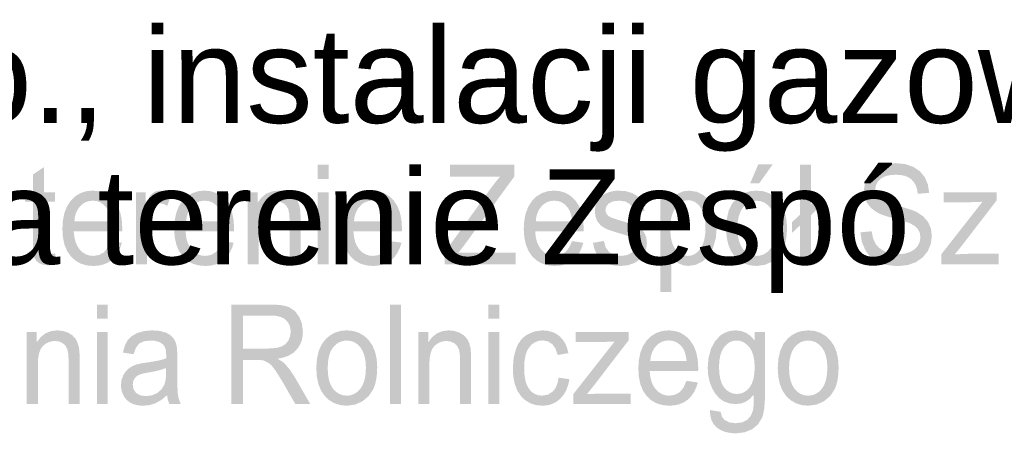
# Model space of a CAD drawing. Header units: millimetres. Extents: x -283 to 124139, y -3891 to 5906.
# Tile 38 of 55: x 1794 to 1944, y -3625 to -3562. Entities that reach past the tile are written whole.
import ezdxf

# ---------------------------------------------------------------- set-up
doc = ezdxf.new("R2010")
doc.units = ezdxf.units.MM
doc.header["$LTSCALE"] = 20
doc.header["$MEASUREMENT"] = 0
doc.layers.get('0').update_dxf_attribs({"color": 252, "linetype": 'CONTINUOUS'})

msp = doc.modelspace()

# ---------------------------------------------------------------- hatches: boundary and pattern name
h = msp.add_hatch(color=7)
h.dxf.hatch_style = 2
h.paths.add_polyline_path([(1921.89, -3594.46), (1923.59, -3594.3), (1923.8, -3595.33), (1924.16, -3596.17), (1924.72, -3596.82), (1925.53, -3597.34), (1926.52, -3597.68), (1927.62, -3597.79), (1928.59, -3597.71), (1929.45, -3597.45), (1930.13, -3597.05), (1930.62, -3596.52), (1930.91, -3595.89), (1931.01, -3595.22), (1930.92, -3594.55), (1930.64, -3593.97), (1930.14, -3593.48), (1929.41, -3593.08), (1929.05, -3592.94), (1928.53, -3592.78), (1927.84, -3592.58), (1926.98, -3592.34), (1926.11, -3592.09), (1925.38, -3591.85), (1924.79, -3591.62), (1924.35, -3591.39), (1923.5, -3590.76), (1922.89, -3589.98), (1922.53, -3589.09), (1922.41, -3588.1), (1922.56, -3586.99), (1923, -3585.95), (1923.72, -3585.08), (1924.71, -3584.44), (1925.9, -3584.05), (1927.21, -3583.92), (1928.64, -3584.06), (1929.89, -3584.47), (1930.91, -3585.14), (1931.67, -3586.06), (1932.15, -3587.19), (1932.34, -3588.45), (1930.61, -3588.59), (1930.5, -3587.92), (1930.3, -3587.33), (1930.03, -3586.83), (1929.67, -3586.42), (1929.22, -3586.1), (1928.67, -3585.87), (1928.03, -3585.74), (1927.29, -3585.69), (1926.52, -3585.73), (1925.87, -3585.86), (1925.33, -3586.07), (1924.9, -3586.36), (1924.57, -3586.71), (1924.34, -3587.09), (1924.2, -3587.51), (1924.15, -3587.96), (1924.28, -3588.71), (1924.68, -3589.31), (1925.05, -3589.57), (1925.62, -3589.84), (1926.41, -3590.11), (1927.4, -3590.39), (1928.42, -3590.66), (1929.26, -3590.91), (1929.93, -3591.14), (1930.42, -3591.35), (1931.46, -3592.05), (1932.18, -3592.9), (1932.61, -3593.91), (1932.75, -3595.05), (1932.59, -3596.23), (1932.13, -3597.33), (1931.36, -3598.28), (1930.33, -3599), (1929.09, -3599.44), (1927.71, -3599.59), (1926.82, -3599.55), (1926.01, -3599.44), (1925.27, -3599.25), (1924.61, -3598.99), (1924.01, -3598.66), (1923.49, -3598.24), (1923.03, -3597.75), (1922.64, -3597.19), (1922.1, -3595.91)])
h = msp.add_hatch(color=7)
h.dxf.hatch_style = 2
h.paths.add_polyline_path([(1799.44, -3597.67), (1799.69, -3599.31), (1799.02, -3599.44), (1798.42, -3599.48), (1797.61, -3599.4), (1797.01, -3599.16), (1796.58, -3598.79), (1796.3, -3598.32), (1796.21, -3597.98), (1796.15, -3597.51), (1796.11, -3596.88), (1796.1, -3596.12), (1796.1, -3589.8), (1794.87, -3589.8), (1794.87, -3588.35), (1796.1, -3588.35), (1796.1, -3585.64), (1797.76, -3584.52), (1797.76, -3588.35), (1799.44, -3588.35), (1799.44, -3589.8), (1797.76, -3589.8), (1797.76, -3596.22), (1797.78, -3596.88), (1797.85, -3597.25), (1798.14, -3597.61), (1798.38, -3597.71), (1798.71, -3597.74), (1799.03, -3597.72)])
h = msp.add_hatch(color=7)
h.paths.add_polyline_path([(1839.39, -3586.32), (1839.39, -3584.18), (1841.06, -3584.18), (1841.06, -3586.32)])
h.paths.add_polyline_path([(1839.39, -3599.33), (1839.39, -3588.35), (1841.06, -3588.35), (1841.06, -3599.33)])
h = msp.add_hatch(color=7)
h.dxf.hatch_style = 2
h.paths.add_polyline_path([(1858.7, -3599.33), (1858.7, -3597.47), (1865.69, -3587.77), (1866.41, -3586.8), (1867.1, -3585.97), (1859.49, -3585.97), (1859.49, -3584.18), (1869.26, -3584.18), (1869.26, -3585.97), (1861.61, -3596.48), (1860.78, -3597.54), (1869.48, -3597.54), (1869.48, -3599.33)])
h = msp.add_hatch(color=7)
h.paths.add_polyline_path([(1901.47, -3593.84), (1901.57, -3592.42), (1901.85, -3591.19), (1902.33, -3590.16), (1903, -3589.33), (1903.67, -3588.79), (1904.41, -3588.41), (1905.22, -3588.18), (1906.11, -3588.11), (1907.08, -3588.2), (1907.96, -3588.48), (1908.74, -3588.94), (1909.43, -3589.59), (1910, -3590.4), (1910.4, -3591.36), (1910.64, -3592.45), (1910.73, -3593.69), (1910.69, -3594.69), (1910.58, -3595.58), (1910.4, -3596.36), (1910.15, -3597.02), (1909.45, -3598.1), (1908.49, -3598.91), (1907.35, -3599.41), (1906.11, -3599.58), (1905.12, -3599.49), (1904.23, -3599.21), (1903.44, -3598.75), (1902.75, -3598.1), (1902.19, -3597.28), (1901.79, -3596.3), (1901.55, -3595.15)])
h.paths.add_polyline_path([(1903.19, -3593.84), (1903.24, -3594.83), (1903.4, -3595.69), (1903.66, -3596.41), (1904.02, -3597), (1904.46, -3597.46), (1904.95, -3597.79), (1905.5, -3597.99), (1906.11, -3598.05), (1906.7, -3597.98), (1907.24, -3597.79), (1907.74, -3597.46), (1908.18, -3597), (1908.54, -3596.4), (1908.8, -3595.67), (1908.96, -3594.79), (1909.01, -3593.78), (1908.96, -3592.83), (1908.8, -3591.99), (1908.54, -3591.28), (1908.17, -3590.7), (1907.73, -3590.24), (1907.24, -3589.91), (1906.7, -3589.71), (1906.11, -3589.65), (1905.5, -3589.71), (1904.95, -3589.91), (1904.46, -3590.24), (1904.02, -3590.69), (1903.66, -3591.28), (1903.4, -3592), (1903.24, -3592.86)])
h.paths.add_polyline_path([(1905.13, -3586.99), (1906.36, -3584.1), (1908.56, -3584.1), (1906.51, -3586.99)])
h = msp.add_hatch(color=7)
h.dxf.hatch_style = 2
h.paths.add_polyline_path([(1912.71, -3593.4), (1911.5, -3594.54), (1911.5, -3592.9), (1912.71, -3591.77), (1912.71, -3584.18), (1914.38, -3584.18), (1914.38, -3590.2), (1915.63, -3589.01), (1915.63, -3590.63), (1914.38, -3591.82), (1914.38, -3599.33), (1912.71, -3599.33)])
h = msp.add_hatch(color=7)
h.paths.add_polyline_path([(1807.87, -3595.8), (1809.6, -3596.04), (1809.35, -3596.83), (1809.01, -3597.53), (1808.59, -3598.14), (1808.08, -3598.65), (1807.49, -3599.06), (1806.82, -3599.35), (1806.08, -3599.52), (1805.25, -3599.58), (1804.23, -3599.49), (1803.31, -3599.21), (1802.51, -3598.75), (1801.82, -3598.1), (1801.26, -3597.28), (1800.86, -3596.32), (1800.63, -3595.2), (1800.55, -3593.94), (1800.63, -3592.63), (1800.87, -3591.48), (1801.27, -3590.48), (1801.83, -3589.64), (1802.52, -3588.97), (1803.3, -3588.49), (1804.18, -3588.2), (1805.16, -3588.11), (1806.11, -3588.2), (1806.96, -3588.48), (1807.73, -3588.95), (1808.4, -3589.61), (1808.95, -3590.43), (1809.34, -3591.41), (1809.58, -3592.54), (1809.66, -3593.82), (1809.65, -3594.32), (1802.28, -3594.32), (1802.37, -3595.17), (1802.55, -3595.92), (1802.83, -3596.56), (1803.2, -3597.09), (1803.64, -3597.51), (1804.13, -3597.81), (1804.67, -3597.99), (1805.27, -3598.05), (1806.12, -3597.92), (1806.84, -3597.51), (1807.42, -3596.82)])
h.paths.add_polyline_path([(1802.37, -3592.79), (1807.89, -3592.79), (1807.8, -3592.14), (1807.67, -3591.58), (1807.49, -3591.1), (1807.25, -3590.71), (1806.82, -3590.24), (1806.34, -3589.9), (1805.79, -3589.7), (1805.18, -3589.64), (1804.63, -3589.69), (1804.12, -3589.85), (1803.66, -3590.12), (1803.24, -3590.5), (1802.89, -3590.96), (1802.63, -3591.5), (1802.45, -3592.11)])
h = msp.add_hatch(color=7)
h.dxf.hatch_style = 2
h.paths.add_polyline_path([(1811.72, -3599.33), (1811.72, -3588.35), (1813.23, -3588.35), (1813.23, -3590.02), (1813.51, -3589.49), (1813.78, -3589.05), (1814.04, -3588.71), (1814.29, -3588.48), (1814.81, -3588.2), (1815.37, -3588.11), (1816.22, -3588.26), (1817.09, -3588.71), (1816.51, -3590.43), (1815.9, -3590.13), (1815.28, -3590.03), (1814.76, -3590.12), (1814.3, -3590.4), (1813.92, -3590.84), (1813.67, -3591.41), (1813.47, -3592.45), (1813.4, -3593.59), (1813.4, -3599.33)])
h = msp.add_hatch(color=7)
h.paths.add_polyline_path([(1824.87, -3595.8), (1826.6, -3596.04), (1826.35, -3596.83), (1826.02, -3597.53), (1825.59, -3598.14), (1825.09, -3598.65), (1824.49, -3599.06), (1823.83, -3599.35), (1823.08, -3599.52), (1822.26, -3599.58), (1821.23, -3599.49), (1820.31, -3599.21), (1819.51, -3598.75), (1818.82, -3598.1), (1818.26, -3597.28), (1817.87, -3596.32), (1817.63, -3595.2), (1817.55, -3593.94), (1817.63, -3592.63), (1817.87, -3591.48), (1818.27, -3590.48), (1818.83, -3589.64), (1819.52, -3588.97), (1820.31, -3588.49), (1821.19, -3588.2), (1822.16, -3588.11), (1823.11, -3588.2), (1823.96, -3588.48), (1824.73, -3588.95), (1825.4, -3589.61), (1825.95, -3590.43), (1826.35, -3591.41), (1826.58, -3592.54), (1826.66, -3593.82), (1826.65, -3594.32), (1819.28, -3594.32), (1819.37, -3595.17), (1819.56, -3595.92), (1819.83, -3596.56), (1820.2, -3597.09), (1820.64, -3597.51), (1821.13, -3597.81), (1821.68, -3597.99), (1822.27, -3598.05), (1823.12, -3597.92), (1823.84, -3597.51), (1824.42, -3596.82)])
h.paths.add_polyline_path([(1819.37, -3592.79), (1824.89, -3592.79), (1824.81, -3592.14), (1824.67, -3591.58), (1824.49, -3591.1), (1824.26, -3590.71), (1823.83, -3590.24), (1823.34, -3589.9), (1822.79, -3589.7), (1822.18, -3589.64), (1821.63, -3589.69), (1821.12, -3589.85), (1820.66, -3590.12), (1820.24, -3590.5), (1819.89, -3590.96), (1819.63, -3591.5), (1819.46, -3592.11)])
h = msp.add_hatch(color=7)
h.dxf.hatch_style = 2
h.paths.add_polyline_path([(1828.74, -3599.33), (1828.74, -3588.35), (1830.25, -3588.35), (1830.25, -3589.92), (1830.86, -3589.13), (1831.58, -3588.56), (1832.43, -3588.22), (1833.39, -3588.11), (1834.25, -3588.2), (1835.03, -3588.46), (1835.69, -3588.88), (1836.16, -3589.4), (1836.47, -3590.03), (1836.68, -3590.77), (1836.75, -3591.49), (1836.77, -3592.58), (1836.77, -3599.33), (1835.1, -3599.33), (1835.1, -3592.65), (1835.05, -3591.66), (1834.9, -3590.96), (1834.63, -3590.45), (1834.21, -3590.06), (1833.67, -3589.8), (1833.04, -3589.72), (1832.53, -3589.77), (1832.05, -3589.91), (1831.6, -3590.14), (1831.2, -3590.47), (1830.86, -3590.94), (1830.61, -3591.57), (1830.47, -3592.37), (1830.42, -3593.34), (1830.42, -3599.33)])
h = msp.add_hatch(color=7)
h.paths.add_polyline_path([(1850.39, -3595.8), (1852.12, -3596.04), (1851.87, -3596.83), (1851.53, -3597.53), (1851.11, -3598.14), (1850.6, -3598.65), (1850.01, -3599.06), (1849.34, -3599.35), (1848.6, -3599.52), (1847.77, -3599.58), (1846.74, -3599.49), (1845.83, -3599.21), (1845.02, -3598.75), (1844.33, -3598.1), (1843.78, -3597.28), (1843.38, -3596.32), (1843.15, -3595.2), (1843.07, -3593.94), (1843.15, -3592.63), (1843.39, -3591.48), (1843.79, -3590.48), (1844.35, -3589.64), (1845.04, -3588.97), (1845.82, -3588.49), (1846.7, -3588.2), (1847.68, -3588.11), (1848.63, -3588.2), (1849.48, -3588.48), (1850.24, -3588.95), (1850.92, -3589.61), (1851.47, -3590.43), (1851.86, -3591.41), (1852.1, -3592.54), (1852.18, -3593.82), (1852.16, -3594.32), (1844.8, -3594.32), (1844.89, -3595.17), (1845.07, -3595.92), (1845.35, -3596.56), (1845.72, -3597.09), (1846.16, -3597.51), (1846.65, -3597.81), (1847.19, -3597.99), (1847.78, -3598.05), (1848.64, -3597.92), (1849.36, -3597.51), (1849.94, -3596.82)])
h.paths.add_polyline_path([(1844.89, -3592.79), (1850.41, -3592.79), (1850.32, -3592.14), (1850.19, -3591.58), (1850.01, -3591.1), (1849.77, -3590.71), (1849.34, -3590.24), (1848.85, -3589.9), (1848.31, -3589.7), (1847.7, -3589.64), (1847.15, -3589.69), (1846.64, -3589.85), (1846.17, -3590.12), (1845.76, -3590.5), (1845.41, -3590.96), (1845.15, -3591.5), (1844.97, -3592.11)])
h = msp.add_hatch(color=7)
h.paths.add_polyline_path([(1878.03, -3595.8), (1879.76, -3596.04), (1879.51, -3596.83), (1879.17, -3597.53), (1878.75, -3598.14), (1878.24, -3598.65), (1877.65, -3599.06), (1876.98, -3599.35), (1876.23, -3599.52), (1875.41, -3599.58), (1874.38, -3599.49), (1873.47, -3599.21), (1872.66, -3598.75), (1871.97, -3598.1), (1871.42, -3597.28), (1871.02, -3596.32), (1870.78, -3595.2), (1870.7, -3593.94), (1870.78, -3592.63), (1871.02, -3591.48), (1871.43, -3590.48), (1871.99, -3589.64), (1872.67, -3588.97), (1873.46, -3588.49), (1874.34, -3588.2), (1875.32, -3588.11), (1876.26, -3588.2), (1877.12, -3588.48), (1877.88, -3588.95), (1878.56, -3589.61), (1879.11, -3590.43), (1879.5, -3591.41), (1879.73, -3592.54), (1879.81, -3593.82), (1879.8, -3594.32), (1872.44, -3594.32), (1872.53, -3595.17), (1872.71, -3595.92), (1872.99, -3596.56), (1873.36, -3597.09), (1873.8, -3597.51), (1874.29, -3597.81), (1874.83, -3597.99), (1875.42, -3598.05), (1876.27, -3597.92), (1876.99, -3597.51), (1877.58, -3596.82)])
h.paths.add_polyline_path([(1872.53, -3592.79), (1878.04, -3592.79), (1877.96, -3592.14), (1877.83, -3591.58), (1877.64, -3591.1), (1877.41, -3590.71), (1876.98, -3590.24), (1876.49, -3589.9), (1875.94, -3589.7), (1875.34, -3589.64), (1874.78, -3589.69), (1874.28, -3589.85), (1873.81, -3590.12), (1873.4, -3590.5), (1873.05, -3590.96), (1872.79, -3591.5), (1872.61, -3592.11)])
h = msp.add_hatch(color=7)
h.dxf.hatch_style = 2
h.paths.add_polyline_path([(1881.23, -3596.06), (1882.89, -3595.77), (1883.15, -3596.74), (1883.66, -3597.46), (1884.42, -3597.9), (1885.44, -3598.05), (1886.44, -3597.92), (1887.15, -3597.53), (1887.57, -3596.96), (1887.71, -3596.3), (1887.59, -3595.74), (1887.22, -3595.31), (1886.98, -3595.18), (1886.62, -3595.03), (1886.13, -3594.86), (1885.51, -3594.68), (1884.65, -3594.43), (1883.95, -3594.2), (1883.38, -3593.99), (1882.95, -3593.79), (1882.33, -3593.34), (1881.87, -3592.74), (1881.6, -3592.04), (1881.51, -3591.27), (1881.58, -3590.57), (1881.81, -3589.91), (1882.17, -3589.34), (1882.63, -3588.87), (1883.09, -3588.58), (1883.7, -3588.33), (1884.4, -3588.16), (1885.14, -3588.11), (1886.24, -3588.2), (1887.19, -3588.48), (1887.95, -3588.92), (1888.48, -3589.49), (1888.84, -3590.23), (1889.06, -3591.19), (1887.42, -3591.44), (1887.2, -3590.68), (1886.78, -3590.11), (1886.13, -3589.76), (1885.27, -3589.64), (1884.28, -3589.74), (1883.62, -3590.06), (1883.25, -3590.52), (1883.12, -3591.05), (1883.18, -3591.4), (1883.33, -3591.7), (1883.59, -3591.98), (1883.97, -3592.2), (1884.16, -3592.27), (1884.47, -3592.37), (1884.9, -3592.51), (1885.45, -3592.68), (1886.27, -3592.93), (1886.96, -3593.16), (1887.51, -3593.36), (1887.93, -3593.54), (1888.56, -3593.95), (1889.03, -3594.52), (1889.33, -3595.23), (1889.43, -3596.11), (1889.31, -3597.01), (1888.94, -3597.86), (1888.35, -3598.59), (1887.53, -3599.13), (1886.55, -3599.47), (1885.45, -3599.58), (1884.55, -3599.52), (1883.75, -3599.36), (1883.08, -3599.08), (1882.52, -3598.69), (1882.06, -3598.19), (1881.69, -3597.59), (1881.41, -3596.88)])
h = msp.add_hatch(color=7)
h.paths.add_polyline_path([(1891.46, -3603.54), (1891.46, -3588.35), (1892.99, -3588.35), (1892.99, -3589.78), (1893.56, -3589.05), (1894.2, -3588.53), (1894.95, -3588.21), (1895.85, -3588.11), (1897.04, -3588.29), (1898.08, -3588.83), (1898.93, -3589.7), (1899.54, -3590.87), (1899.91, -3592.25), (1900.04, -3593.76), (1899.9, -3595.36), (1899.49, -3596.8), (1899.19, -3597.43), (1898.82, -3597.99), (1898.4, -3598.46), (1897.91, -3598.86), (1896.85, -3599.4), (1895.73, -3599.58), (1894.94, -3599.48), (1894.23, -3599.19), (1893.62, -3598.74), (1893.13, -3598.19), (1893.13, -3603.54)])
h.paths.add_polyline_path([(1892.98, -3593.91), (1893.03, -3594.9), (1893.17, -3595.75), (1893.41, -3596.46), (1893.75, -3597.04), (1894.15, -3597.48), (1894.6, -3597.8), (1895.09, -3597.99), (1895.62, -3598.05), (1896.16, -3597.99), (1896.66, -3597.79), (1897.11, -3597.46), (1897.53, -3597), (1897.88, -3596.41), (1898.13, -3595.67), (1898.28, -3594.78), (1898.33, -3593.75), (1898.28, -3592.77), (1898.13, -3591.92), (1897.89, -3591.2), (1897.55, -3590.61), (1897.14, -3590.15), (1896.7, -3589.83), (1896.21, -3589.63), (1895.7, -3589.56), (1895.17, -3589.63), (1894.68, -3589.84), (1894.23, -3590.19), (1893.8, -3590.68), (1893.44, -3591.29), (1893.18, -3592.04), (1893.03, -3592.91)])
h = msp.add_hatch(color=7)
h.dxf.hatch_style = 2
h.paths.add_polyline_path([(1934.17, -3599.33), (1934.17, -3597.82), (1940.45, -3589.8), (1939.45, -3589.85), (1938.57, -3589.87), (1934.54, -3589.87), (1934.54, -3588.35), (1942.61, -3588.35), (1942.61, -3589.59), (1937.26, -3596.55), (1936.23, -3597.82), (1938.35, -3597.73), (1942.91, -3597.73), (1942.91, -3599.33)])
h = msp.add_hatch(color=7)
h.paths.add_polyline_path([(1805.79, -3607.6), (1805.79, -3605.46), (1807.46, -3605.46), (1807.46, -3607.6)])
h.paths.add_polyline_path([(1805.79, -3620.61), (1805.79, -3609.64), (1807.46, -3609.64), (1807.46, -3620.61)])
h = msp.add_hatch(color=7)
h.paths.add_polyline_path([(1826.22, -3620.61), (1826.22, -3605.46), (1832.27, -3605.46), (1833.12, -3605.49), (1833.87, -3605.56), (1834.51, -3605.69), (1835.04, -3605.87), (1835.89, -3606.44), (1836.55, -3607.31), (1836.98, -3608.4), (1837.12, -3609.6), (1837.06, -3610.37), (1836.89, -3611.08), (1836.59, -3611.73), (1836.18, -3612.32), (1835.65, -3612.82), (1834.99, -3613.22), (1834.2, -3613.52), (1833.28, -3613.72), (1833.91, -3614.1), (1834.37, -3614.47), (1835.14, -3615.38), (1835.87, -3616.49), (1838.24, -3620.61), (1835.97, -3620.61), (1834.16, -3617.46), (1833.44, -3616.26), (1832.86, -3615.38), (1832.38, -3614.76), (1831.94, -3614.36), (1831.12, -3613.96), (1830.71, -3613.91), (1830.12, -3613.89), (1828.02, -3613.89), (1828.02, -3620.61)])
h.paths.add_polyline_path([(1828.02, -3612.15), (1831.9, -3612.15), (1833.01, -3612.08), (1833.84, -3611.87), (1834.45, -3611.5), (1834.9, -3610.96), (1835.17, -3610.3), (1835.26, -3609.6), (1835.22, -3609.08), (1835.09, -3608.62), (1834.87, -3608.2), (1834.56, -3607.83), (1834.16, -3607.53), (1833.65, -3607.31), (1833.05, -3607.18), (1832.34, -3607.14), (1828.02, -3607.14)])
h = msp.add_hatch(color=7)
h.dxf.hatch_style = 2
h.paths.add_polyline_path([(1850.38, -3620.61), (1850.38, -3605.46), (1852.06, -3605.46), (1852.06, -3620.61)])
h = msp.add_hatch(color=7)
h.paths.add_polyline_path([(1865.31, -3607.6), (1865.31, -3605.46), (1866.98, -3605.46), (1866.98, -3607.6)])
h.paths.add_polyline_path([(1865.31, -3620.61), (1865.31, -3609.64), (1866.98, -3609.64), (1866.98, -3620.61)])
h = msp.add_hatch(color=7)
h.dxf.hatch_style = 2
h.paths.add_polyline_path([(1795.14, -3620.61), (1795.14, -3609.64), (1796.65, -3609.64), (1796.65, -3611.2), (1797.26, -3610.41), (1797.98, -3609.84), (1798.83, -3609.5), (1799.8, -3609.39), (1800.65, -3609.48), (1801.44, -3609.75), (1802.09, -3610.16), (1802.56, -3610.68), (1802.87, -3611.32), (1803.08, -3612.06), (1803.15, -3612.77), (1803.18, -3613.87), (1803.18, -3620.61), (1801.5, -3620.61), (1801.5, -3613.94), (1801.45, -3612.95), (1801.3, -3612.24), (1801.03, -3611.73), (1800.61, -3611.34), (1800.07, -3611.09), (1799.44, -3611), (1798.93, -3611.05), (1798.45, -3611.19), (1798, -3611.43), (1797.6, -3611.76), (1797.26, -3612.22), (1797.01, -3612.85), (1796.87, -3613.65), (1796.82, -3614.62), (1796.82, -3620.61)])
h = msp.add_hatch(color=7)
h.paths.add_polyline_path([(1816.47, -3619.26), (1815.56, -3620.01), (1814.68, -3620.5), (1813.79, -3620.77), (1812.84, -3620.86), (1812.07, -3620.81), (1811.4, -3620.64), (1810.82, -3620.37), (1810.33, -3619.98), (1809.95, -3619.51), (1809.68, -3618.97), (1809.51, -3618.38), (1809.46, -3617.72), (1809.54, -3616.95), (1809.79, -3616.25), (1810.17, -3615.65), (1810.65, -3615.18), (1811.22, -3614.82), (1811.86, -3614.57), (1812.48, -3614.43), (1813.35, -3614.29), (1814.29, -3614.15), (1815.11, -3613.99), (1815.79, -3613.83), (1816.33, -3613.65), (1816.34, -3613.34), (1816.34, -3613.16), (1816.31, -3612.64), (1816.22, -3612.2), (1816.08, -3611.84), (1815.87, -3611.56), (1815.51, -3611.29), (1815.07, -3611.09), (1814.56, -3610.97), (1813.96, -3610.93), (1812.93, -3611.05), (1812.22, -3611.39), (1811.73, -3612.03), (1811.39, -3613.02), (1809.75, -3612.77), (1810.04, -3611.72), (1810.48, -3610.89), (1811.11, -3610.25), (1811.96, -3609.78), (1813, -3609.49), (1814.2, -3609.39), (1815.35, -3609.47), (1816.26, -3609.72), (1816.94, -3610.09), (1817.42, -3610.55), (1817.74, -3611.12), (1817.94, -3611.82), (1818, -3612.49), (1818.03, -3613.53), (1818.03, -3616.01), (1818.03, -3617.19), (1818.05, -3618.13), (1818.09, -3618.83), (1818.13, -3619.3), (1818.29, -3619.97), (1818.55, -3620.61), (1816.81, -3620.61), (1816.59, -3619.99)])
h.paths.add_polyline_path([(1816.33, -3615.11), (1815.82, -3615.3), (1815.19, -3615.49), (1814.45, -3615.66), (1813.6, -3615.81), (1812.72, -3615.98), (1812.14, -3616.18), (1811.76, -3616.44), (1811.48, -3616.79), (1811.3, -3617.21), (1811.25, -3617.67), (1811.37, -3618.35), (1811.75, -3618.91), (1812.37, -3619.28), (1813.24, -3619.4), (1814.15, -3619.29), (1814.96, -3618.94), (1815.61, -3618.38), (1816.06, -3617.65), (1816.27, -3616.87), (1816.33, -3615.79)])
h = msp.add_hatch(color=7)
h.paths.add_polyline_path([(1839.16, -3615.13), (1839.26, -3613.7), (1839.54, -3612.47), (1840.02, -3611.44), (1840.69, -3610.61), (1841.36, -3610.08), (1842.1, -3609.69), (1842.92, -3609.47), (1843.8, -3609.39), (1844.77, -3609.48), (1845.65, -3609.76), (1846.43, -3610.23), (1847.13, -3610.87), (1847.69, -3611.69), (1848.09, -3612.64), (1848.34, -3613.73), (1848.42, -3614.97), (1848.38, -3615.97), (1848.27, -3616.86), (1848.09, -3617.64), (1847.84, -3618.31), (1847.14, -3619.38), (1846.18, -3620.19), (1845.04, -3620.69), (1843.8, -3620.86), (1842.81, -3620.77), (1841.92, -3620.49), (1841.13, -3620.03), (1840.44, -3619.39), (1839.88, -3618.56), (1839.48, -3617.58), (1839.24, -3616.44)])
h.paths.add_polyline_path([(1840.89, -3615.13), (1840.94, -3616.12), (1841.09, -3616.97), (1841.35, -3617.69), (1841.71, -3618.29), (1842.15, -3618.74), (1842.65, -3619.07), (1843.2, -3619.27), (1843.8, -3619.33), (1844.39, -3619.27), (1844.94, -3619.07), (1845.43, -3618.74), (1845.87, -3618.28), (1846.23, -3617.68), (1846.49, -3616.95), (1846.65, -3616.08), (1846.7, -3615.06), (1846.65, -3614.11), (1846.49, -3613.28), (1846.23, -3612.57), (1845.87, -3611.98), (1845.42, -3611.52), (1844.93, -3611.19), (1844.39, -3611), (1843.8, -3610.93), (1843.2, -3611), (1842.65, -3611.19), (1842.15, -3611.52), (1841.71, -3611.97), (1841.35, -3612.56), (1841.09, -3613.29), (1840.94, -3614.14)])
h = msp.add_hatch(color=7)
h.dxf.hatch_style = 2
h.paths.add_polyline_path([(1854.67, -3620.61), (1854.67, -3609.64), (1856.18, -3609.64), (1856.18, -3611.2), (1856.78, -3610.41), (1857.51, -3609.84), (1858.35, -3609.5), (1859.32, -3609.39), (1860.17, -3609.48), (1860.96, -3609.75), (1861.61, -3610.16), (1862.08, -3610.68), (1862.4, -3611.32), (1862.6, -3612.06), (1862.67, -3612.77), (1862.7, -3613.87), (1862.7, -3620.61), (1861.02, -3620.61), (1861.02, -3613.94), (1860.97, -3612.95), (1860.83, -3612.24), (1860.55, -3611.73), (1860.13, -3611.34), (1859.59, -3611.09), (1858.97, -3611), (1858.45, -3611.05), (1857.97, -3611.19), (1857.53, -3611.43), (1857.12, -3611.76), (1856.78, -3612.22), (1856.54, -3612.85), (1856.39, -3613.65), (1856.34, -3614.62), (1856.34, -3620.61)])
h = msp.add_hatch(color=7)
h.dxf.hatch_style = 2
h.paths.add_polyline_path([(1875.99, -3616.59), (1877.64, -3616.83), (1877.45, -3617.73), (1877.16, -3618.52), (1876.76, -3619.21), (1876.26, -3619.79), (1875.67, -3620.26), (1875.02, -3620.6), (1874.31, -3620.8), (1873.53, -3620.86), (1872.57, -3620.77), (1871.7, -3620.49), (1870.94, -3620.04), (1870.27, -3619.39), (1869.73, -3618.58), (1869.35, -3617.6), (1869.11, -3616.46), (1869.04, -3615.17), (1869.17, -3613.5), (1869.57, -3612.06), (1869.87, -3611.43), (1870.24, -3610.89), (1870.67, -3610.43), (1871.18, -3610.06), (1872.31, -3609.56), (1873.54, -3609.39), (1874.31, -3609.45), (1875, -3609.62), (1875.62, -3609.9), (1876.17, -3610.3), (1876.64, -3610.8), (1877.01, -3611.39), (1877.29, -3612.08), (1877.48, -3612.86), (1875.86, -3613.14), (1875.53, -3612.17), (1875.03, -3611.48), (1874.38, -3611.06), (1873.6, -3610.92), (1873, -3610.98), (1872.46, -3611.17), (1871.97, -3611.49), (1871.55, -3611.93), (1871.2, -3612.51), (1870.96, -3613.23), (1870.81, -3614.1), (1870.76, -3615.12), (1870.81, -3616.15), (1870.95, -3617.03), (1871.19, -3617.75), (1871.52, -3618.33), (1871.93, -3618.77), (1872.4, -3619.08), (1872.93, -3619.27), (1873.51, -3619.33), (1874.42, -3619.17), (1875.16, -3618.66), (1875.46, -3618.28), (1875.7, -3617.81), (1875.88, -3617.25)])
h = msp.add_hatch(color=7)
h.paths.add_polyline_path([(1895.44, -3617.08), (1897.17, -3617.32), (1896.92, -3618.11), (1896.58, -3618.82), (1896.16, -3619.42), (1895.65, -3619.93), (1895.06, -3620.34), (1894.39, -3620.63), (1893.65, -3620.8), (1892.82, -3620.86), (1891.8, -3620.77), (1890.88, -3620.49), (1890.08, -3620.03), (1889.38, -3619.38), (1888.83, -3618.56), (1888.43, -3617.6), (1888.2, -3616.48), (1888.12, -3615.22), (1888.2, -3613.91), (1888.44, -3612.76), (1888.84, -3611.76), (1889.4, -3610.92), (1890.09, -3610.25), (1890.87, -3609.77), (1891.75, -3609.48), (1892.73, -3609.39), (1893.68, -3609.48), (1894.53, -3609.76), (1895.3, -3610.23), (1895.97, -3610.89), (1896.52, -3611.71), (1896.91, -3612.69), (1897.15, -3613.82), (1897.23, -3615.11), (1897.21, -3615.6), (1889.85, -3615.6), (1889.94, -3616.45), (1890.12, -3617.2), (1890.4, -3617.84), (1890.77, -3618.37), (1891.21, -3618.79), (1891.7, -3619.09), (1892.24, -3619.27), (1892.84, -3619.33), (1893.69, -3619.2), (1894.41, -3618.8), (1894.99, -3618.1)])
h.paths.add_polyline_path([(1889.94, -3614.07), (1895.46, -3614.07), (1895.37, -3613.42), (1895.24, -3612.86), (1895.06, -3612.38), (1894.82, -3611.99), (1894.39, -3611.52), (1893.91, -3611.19), (1893.36, -3610.99), (1892.75, -3610.92), (1892.2, -3610.97), (1891.69, -3611.13), (1891.23, -3611.4), (1890.81, -3611.78), (1890.46, -3612.24), (1890.2, -3612.78), (1890.02, -3613.39)])
h = msp.add_hatch(color=7)
h.paths.add_polyline_path([(1899.01, -3621.52), (1900.63, -3621.79), (1900.82, -3622.52), (1901.2, -3623.01), (1901.93, -3623.4), (1902.9, -3623.53), (1903.93, -3623.4), (1904.7, -3623.01), (1905.23, -3622.39), (1905.55, -3621.57), (1905.61, -3621.2), (1905.65, -3620.68), (1905.67, -3620.01), (1905.67, -3619.18), (1905.09, -3619.81), (1904.44, -3620.26), (1903.72, -3620.53), (1902.94, -3620.61), (1901.98, -3620.51), (1901.13, -3620.21), (1900.4, -3619.7), (1899.79, -3618.98), (1899.3, -3618.13), (1898.95, -3617.19), (1898.74, -3616.17), (1898.67, -3615.06), (1898.8, -3613.55), (1899.18, -3612.16), (1899.81, -3610.99), (1900.66, -3610.11), (1901.17, -3609.8), (1901.72, -3609.57), (1902.31, -3609.43), (1902.95, -3609.39), (1903.78, -3609.49), (1904.54, -3609.78), (1905.22, -3610.27), (1905.83, -3610.96), (1905.83, -3609.64), (1907.38, -3609.64), (1907.38, -3619.13), (1907.35, -3620.31), (1907.26, -3621.32), (1907.11, -3622.13), (1906.9, -3622.76), (1906.3, -3623.72), (1905.42, -3624.45), (1904.28, -3624.91), (1902.91, -3625.07), (1902.07, -3625.01), (1901.31, -3624.85), (1900.64, -3624.57), (1900.05, -3624.18), (1899.58, -3623.69), (1899.25, -3623.08), (1899.06, -3622.36)])
h.paths.add_polyline_path([(1900.39, -3614.93), (1900.44, -3615.94), (1900.58, -3616.8), (1900.82, -3617.51), (1901.16, -3618.08), (1901.57, -3618.52), (1902.03, -3618.83), (1902.54, -3619.01), (1903.1, -3619.07), (1903.65, -3619.01), (1904.16, -3618.83), (1904.62, -3618.52), (1905.03, -3618.09), (1905.37, -3617.52), (1905.62, -3616.82), (1905.76, -3615.98), (1905.81, -3614.99), (1905.76, -3614.05), (1905.61, -3613.23), (1905.36, -3612.53), (1905.01, -3611.96), (1904.58, -3611.51), (1904.12, -3611.19), (1903.61, -3610.99), (1903.07, -3610.93), (1902.53, -3610.99), (1902.03, -3611.18), (1901.58, -3611.5), (1901.17, -3611.94), (1900.83, -3612.5), (1900.58, -3613.19), (1900.44, -3614)])
h = msp.add_hatch(color=7)
h.paths.add_polyline_path([(1909.32, -3615.13), (1909.42, -3613.7), (1909.7, -3612.47), (1910.18, -3611.44), (1910.85, -3610.61), (1911.52, -3610.08), (1912.26, -3609.69), (1913.07, -3609.47), (1913.96, -3609.39), (1914.93, -3609.48), (1915.8, -3609.76), (1916.59, -3610.23), (1917.28, -3610.87), (1917.85, -3611.69), (1918.25, -3612.64), (1918.49, -3613.73), (1918.57, -3614.97), (1918.54, -3615.97), (1918.43, -3616.86), (1918.25, -3617.64), (1918, -3618.31), (1917.3, -3619.38), (1916.34, -3620.19), (1915.2, -3620.69), (1913.96, -3620.86), (1912.97, -3620.77), (1912.08, -3620.49), (1911.29, -3620.03), (1910.6, -3619.39), (1910.04, -3618.56), (1909.64, -3617.58), (1909.4, -3616.44)])
h.paths.add_polyline_path([(1911.04, -3615.13), (1911.09, -3616.12), (1911.25, -3616.97), (1911.51, -3617.69), (1911.87, -3618.29), (1912.31, -3618.74), (1912.8, -3619.07), (1913.35, -3619.27), (1913.96, -3619.33), (1914.55, -3619.27), (1915.09, -3619.07), (1915.59, -3618.74), (1916.03, -3618.28), (1916.39, -3617.68), (1916.65, -3616.95), (1916.81, -3616.08), (1916.86, -3615.06), (1916.81, -3614.11), (1916.65, -3613.28), (1916.39, -3612.57), (1916.02, -3611.98), (1915.58, -3611.52), (1915.09, -3611.19), (1914.55, -3611), (1913.96, -3610.93), (1913.35, -3611), (1912.8, -3611.19), (1912.31, -3611.52), (1911.87, -3611.97), (1911.51, -3612.56), (1911.25, -3613.29), (1911.09, -3614.14)])
h = msp.add_hatch(color=7)
h.dxf.hatch_style = 2
h.paths.add_polyline_path([(1878.23, -3620.61), (1878.23, -3619.1), (1884.52, -3611.08), (1883.51, -3611.13), (1882.63, -3611.15), (1878.6, -3611.15), (1878.6, -3609.64), (1886.67, -3609.64), (1886.67, -3610.87), (1881.33, -3617.83), (1880.3, -3619.1), (1882.41, -3619.01), (1886.97, -3619.01), (1886.97, -3620.61)])

# ---------------------------------------------------------------- texts
at = {"color": 7, "char_height": 14.4727, "attachment_point": 1}
for s, insert in [('{\\fArial|b0|i0|c0;Budowa instalacji c.o., instalacji gazowej, instalacji}', (1607.14, -3563.32)), ('{\\fArial|b0|i0|c0;c.w.u. w budynkach na terenie Zespó}', (1595.73, -3584.86))]:
    msp.add_mtext(s, dxfattribs=dict(at, insert=insert))

doc.saveas('drawing.dxf')
